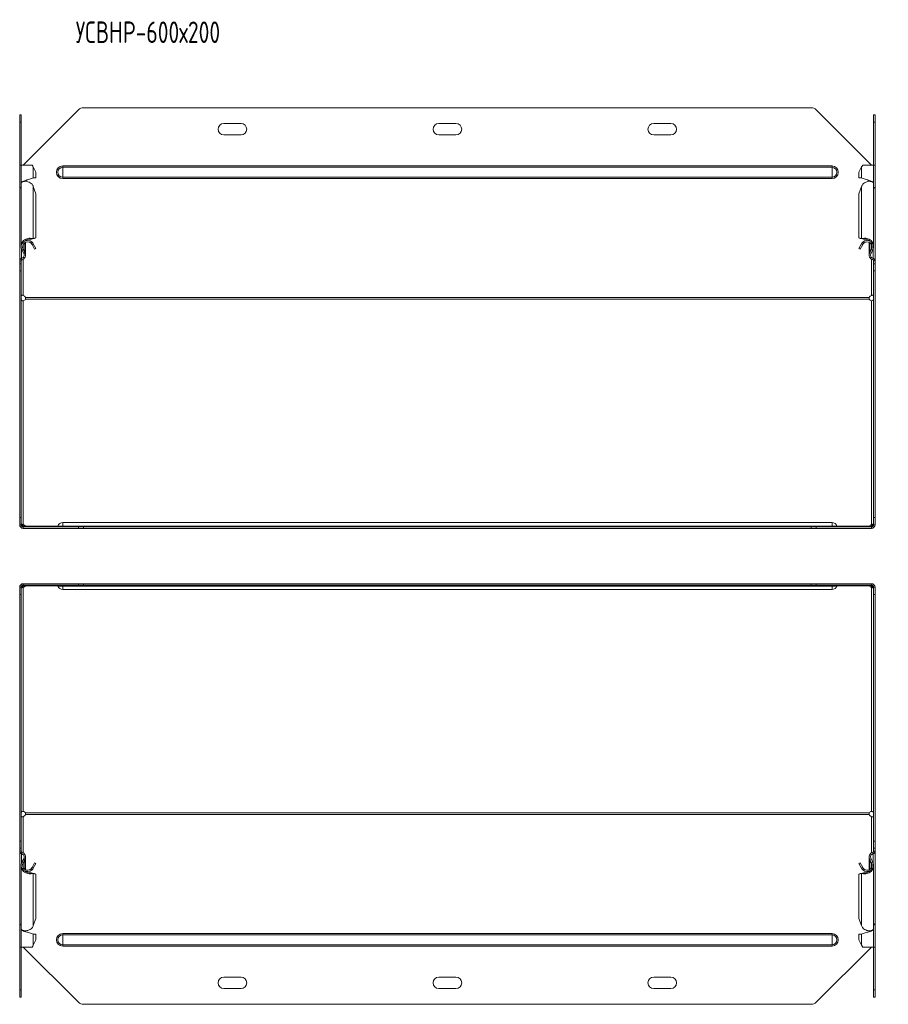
# Model space of a CAD drawing. Header units: millimetres. Extents: x -146 to 780, y -4293 to 292.
# Tile 1 of 11: x -146 to 461, y -4293 to -3605. Entities that reach past the tile are written whole.
import ezdxf

# ---------------------------------------------------------------- set-up
doc = ezdxf.new("R2010")
doc.units = ezdxf.units.MM
doc.styles.add('SLDTEXTSTYLE0', font='TXT', dxfattribs={"width": 0.7, "bigfont": 'bigfont'})

msp = doc.modelspace()

# ---------------------------------------------------------------- linework, layer by layer
at = {"color": 7, "linetype": 'Continuous', "lineweight": 15}
for p, q in [((-104.52, -3668.23), (-143.06, -3706.77)), ((406.87, -3666.77), (-100.99, -3666.77)), ((448.94, -3706.77), (410.41, -3668.23)), ((-145.56, -3671.77), (-144.56, -3671.77)), ((-145.56, -3676.77), (-145.56, -3671.77)), ((-145.56, -3706.77), (-145.56, -3676.77)), ((-144.56, -3671.77), (-144.56, -3676.77)), ((-144.56, -3706.77), (-144.56, -3676.77)), ((450.44, -3671.77), (451.44, -3671.77)), ((450.44, -3676.77), (450.44, -3671.77)), ((450.44, -3706.77), (450.44, -3676.77)), ((451.44, -3671.77), (451.44, -3676.77)), ((451.44, -3706.77), (451.44, -3676.77)), ((8.94, -3677.77), (-3.06, -3677.77)), ((158.94, -3677.77), (146.94, -3677.77)), ((308.94, -3677.77), (296.94, -3677.77)), ((-3.06, -3685.77), (8.94, -3685.77)), ((146.94, -3685.77), (158.94, -3685.77)), ((296.94, -3685.77), (308.94, -3685.77)), ((-145.56, -3722.73), (-145.56, -3706.77)), ((-144.56, -3706.77), (-145.56, -3706.77)), ((-144.56, -3706.77), (-144.56, -3719.04)), ((-136.95, -3706.77), (-144.56, -3706.77)), ((-134.31, -3711.77), (-136.07, -3708.07)), ((441.95, -3708.07), (440.2, -3711.77)), ((450.44, -3706.77), (442.84, -3706.77)), ((450.44, -3719.04), (450.44, -3706.77)), ((451.44, -3706.77), (450.44, -3706.77)), ((451.44, -3722.73), (451.44, -3706.77)), ((-141.45, -3718.12), (-141.45, -3717.58)), ((-139.98, -3717.03), (-139.96, -3717.03)), ((-136.07, -3715.69), (-134.31, -3715.69)), ((-134.31, -3711.77), (-134.31, -3715.69)), ((440.2, -3711.77), (440.2, -3715.69)), ((441.95, -3715.69), (440.2, -3715.69)), ((445.92, -3717.05), (445.92, -3717.05)), ((447.33, -3717.58), (447.33, -3718.12)), ((-145.26, -3722.73), (-145.56, -3722.73)), ((-145.56, -3722.73), (-145.56, -3723.19)), ((-145.56, -3773.52), (-145.56, -3723.19)), ((-144.56, -3719.67), (-144.56, -3763.14)), ((-134.31, -3726.74), (-136.07, -3721.82)), ((441.95, -3721.82), (440.2, -3726.74)), ((450.44, -3763.14), (450.44, -3719.67)), ((451.15, -3722.73), (451.44, -3722.73)), ((451.44, -3722.73), (451.44, -3723.19)), ((451.44, -3773.52), (451.44, -3723.19)), ((-134.31, -3757.66), (-134.31, -3726.74)), ((440.2, -3757.66), (440.2, -3726.74)), ((-137.64, -3758.59), (-136.95, -3758.08)), ((-137.64, -3758.59), (-137.06, -3758.36)), ((-137.1, -3758.37), (-136.72, -3758.22)), ((-136.95, -3758.31), (-136.07, -3757.97)), ((-136.95, -3758.31), (-135.2, -3758)), ((-136.07, -3757.97), (-134.31, -3757.66)), ((-134.31, -3757.66), (-135.2, -3758)), ((440.2, -3757.66), (441.95, -3757.97)), ((441.08, -3758), (440.2, -3757.66)), ((441.08, -3758), (442.83, -3758.31)), ((442.83, -3758.31), (441.95, -3757.97)), ((442.6, -3758.22), (442.99, -3758.37)), ((443.52, -3758.59), (442.84, -3758.08)), ((442.95, -3758.36), (443.52, -3758.59)), ((-142.74, -3768.39), (-144.02, -3766.02)), ((-141.86, -3767.37), (-143.14, -3764.89)), ((-141.86, -3767.92), (-143.14, -3765.54)), ((-141.45, -3759.59), (-141.45, -3759.54)), ((-141.45, -3768.97), (-141.45, -3760.66)), ((-137.64, -3761.32), (-136.95, -3760.59)), ((-136.95, -3762.22), (-136.07, -3761.74)), ((-136.95, -3762.22), (-135.2, -3765.48)), ((-136.07, -3761.74), (-134.31, -3765)), ((-134.31, -3765), (-135.2, -3765.48)), ((440.2, -3765), (441.95, -3761.74)), ((441.08, -3765.48), (440.2, -3765)), ((441.08, -3765.48), (442.83, -3762.22)), ((442.83, -3762.22), (441.95, -3761.74)), ((443.52, -3761.32), (442.84, -3760.59)), ((447.33, -3759.54), (447.33, -3759.59)), ((447.33, -3760.66), (447.33, -3768.97)), ((447.75, -3767.37), (449.02, -3764.89)), ((447.75, -3767.92), (449.02, -3765.54)), ((448.63, -3768.39), (449.9, -3766.02)), ((-142.11, -3767.46), (-141.86, -3767.37)), ((447.75, -3767.37), (447.99, -3767.46)), ((450.07, -3771.98), (450.14, -3771.8)), ((-145.56, -3773.52), (-145.56, -3773.71)), ((-145.56, -3775.71), (-145.56, -3773.71)), ((-145.56, -3775.71), (-144.56, -3775.71)), ((-145.56, -3780.71), (-145.56, -3775.71)), ((-144.56, -3775.71), (-144.56, -3773.71)), ((-144.56, -3775.71), (-144.56, -3780.71)), ((450.44, -3775.71), (450.44, -3773.71)), ((450.44, -3775.71), (451.44, -3775.71)), ((450.44, -3780.71), (450.44, -3775.71)), ((451.44, -3773.52), (451.44, -3773.71)), ((451.44, -3775.71), (451.44, -3773.71)), ((451.44, -3775.71), (451.44, -3780.71)), ((-145.56, -3952.86), (-145.56, -3780.71)), ((-144.56, -3952.86), (-144.56, -3780.71)), ((450.44, -3952.86), (450.44, -3780.71)), ((451.44, -3952.86), (451.44, -3780.71)), ((-145.56, -3957.86), (-145.56, -3952.86)), ((-144.56, -3957.86), (-145.56, -3957.86)), ((-144.56, -3952.86), (-144.56, -3957.86)), ((-143.06, -3957.82), (-143.06, -3958.53)), ((421.44, -3956.36), (-115.56, -3956.36)), ((448.94, -3957.82), (448.94, -3958.53)), ((450.44, -3957.86), (450.44, -3952.86)), ((451.44, -3957.86), (450.44, -3957.86)), ((451.44, -3952.86), (451.44, -3957.86)), ((-143.06, -3960.36), (-143.06, -3959.36)), ((-143.06, -3959.36), (-104.52, -3959.36)), ((-143.06, -3960.36), (-104.52, -3960.36)), ((-141.56, -3958.92), (-141.56, -3959.36)), ((-104.52, -3959.36), (-100.99, -3959.36)), ((-100.99, -3960.36), (-104.52, -3960.36)), ((-100.99, -3959.36), (406.87, -3959.36)), ((-100.99, -3960.36), (406.87, -3960.36)), ((406.87, -3959.36), (410.41, -3959.36)), ((410.41, -3960.36), (406.87, -3960.36)), ((410.41, -3959.36), (448.94, -3959.36)), ((410.41, -3960.36), (448.94, -3960.36)), ((447.44, -3958.92), (447.44, -3959.36)), ((448.94, -3960.36), (448.94, -3959.36)), ((-143.06, -3998.98), (-143.06, -3999.98)), ((-104.52, -3998.98), (-143.06, -3998.98)), ((-104.52, -3998.98), (-100.99, -3998.98)), ((406.87, -3998.98), (-100.99, -3998.98)), ((406.87, -3998.98), (410.41, -3998.98)), ((448.94, -3998.98), (410.41, -3998.98)), ((448.94, -3998.98), (448.94, -3999.98)), ((-145.56, -4006.48), (-145.56, -4001.48)), ((-145.56, -4001.48), (-144.56, -4001.48)), ((-145.56, -4178.63), (-145.56, -4006.48)), ((-144.56, -4001.48), (-144.56, -4006.48)), ((-144.56, -4178.63), (-144.56, -4006.48)), ((-104.52, -3999.98), (-143.06, -3999.98)), ((-143.06, -4001.52), (-143.06, -4000.81)), ((-141.56, -4000.42), (-141.56, -3999.98)), ((-115.56, -4002.98), (421.44, -4002.98)), ((-100.99, -3999.98), (-104.52, -3999.98)), ((406.87, -3999.98), (-100.99, -3999.98)), ((410.41, -3999.98), (406.87, -3999.98)), ((448.94, -3999.98), (410.41, -3999.98)), ((447.44, -4000.42), (447.44, -3999.98)), ((448.94, -4001.52), (448.94, -4000.81)), ((450.44, -4001.48), (451.44, -4001.48)), ((450.44, -4006.48), (450.44, -4001.48)), ((450.44, -4178.63), (450.44, -4006.48)), ((451.44, -4001.48), (451.44, -4006.48)), ((451.44, -4178.63), (451.44, -4006.48)), ((-145.56, -4183.63), (-145.56, -4178.63)), ((-144.56, -4183.63), (-145.56, -4183.63)), ((-145.56, -4185.63), (-145.56, -4183.63)), ((-144.56, -4178.63), (-144.56, -4183.63)), ((-144.56, -4185.63), (-144.56, -4183.63)), ((450.44, -4183.63), (450.44, -4178.63)), ((451.44, -4183.63), (450.44, -4183.63)), ((450.44, -4185.63), (450.44, -4183.63)), ((451.44, -4178.63), (451.44, -4183.63)), ((451.44, -4185.63), (451.44, -4183.63)), ((-145.56, -4185.63), (-145.56, -4185.82)), ((-145.56, -4236.14), (-145.56, -4185.82)), ((-144.26, -4187.53), (-144.18, -4187.36)), ((-142.74, -4190.94), (-144.02, -4193.32)), ((-141.86, -4191.42), (-143.14, -4193.8)), ((-143.14, -4194.44), (-141.86, -4191.97)), ((-142.11, -4191.88), (-141.86, -4191.97)), ((-141.45, -4198.68), (-141.45, -4190.37)), ((447.33, -4190.37), (447.33, -4198.68)), ((447.75, -4191.42), (449.02, -4193.8)), ((447.75, -4191.97), (447.99, -4191.88)), ((449.02, -4194.44), (447.75, -4191.97)), ((448.63, -4190.94), (449.9, -4193.32)), ((451.44, -4185.63), (451.44, -4185.82)), ((451.44, -4236.14), (451.44, -4185.82)), ((-144.56, -4196.2), (-144.56, -4239.66)), ((-137.64, -4198.02), (-136.95, -4198.75)), ((-135.2, -4193.86), (-136.95, -4197.12)), ((-136.95, -4197.12), (-136.07, -4197.59)), ((-134.31, -4194.34), (-136.07, -4197.59)), ((-135.2, -4193.86), (-134.31, -4194.34)), ((440.2, -4194.34), (441.08, -4193.86)), ((441.95, -4197.59), (440.2, -4194.34)), ((442.83, -4197.12), (441.08, -4193.86)), ((442.83, -4197.12), (441.95, -4197.59)), ((443.52, -4198.02), (442.84, -4198.75)), ((450.44, -4239.66), (450.44, -4196.2)), ((-141.45, -4199.8), (-141.45, -4199.75)), ((-137.64, -4200.75), (-136.95, -4201.26)), ((-137.06, -4200.98), (-137.64, -4200.75)), ((-136.72, -4201.12), (-137.1, -4200.97)), ((-136.95, -4201.03), (-136.07, -4201.36)), ((-135.2, -4201.34), (-136.95, -4201.03)), ((-134.31, -4201.68), (-136.07, -4201.36)), ((-135.2, -4201.34), (-134.31, -4201.68)), ((-134.31, -4232.6), (-134.31, -4201.68)), ((440.2, -4201.68), (441.08, -4201.34)), ((441.95, -4201.36), (440.2, -4201.68)), ((440.2, -4232.6), (440.2, -4201.68)), ((442.83, -4201.03), (441.08, -4201.34)), ((442.83, -4201.03), (441.95, -4201.36)), ((442.99, -4200.97), (442.6, -4201.12)), ((443.52, -4200.75), (442.84, -4201.26)), ((443.52, -4200.75), (442.95, -4200.98)), ((447.33, -4199.75), (447.33, -4199.8)), ((-136.07, -4237.52), (-134.31, -4232.6)), ((440.2, -4232.6), (441.95, -4237.52)), ((-145.56, -4236.14), (-145.56, -4236.6)), ((-145.56, -4252.57), (-145.56, -4236.6)), ((-145.56, -4236.6), (-145.26, -4236.6)), ((-144.56, -4240.3), (-144.56, -4252.57)), ((450.44, -4252.57), (450.44, -4240.3)), ((451.15, -4236.6), (451.44, -4236.6)), ((451.44, -4236.14), (451.44, -4236.6)), ((451.44, -4252.57), (451.44, -4236.6)), ((-141.45, -4241.76), (-141.45, -4241.22)), ((-140.03, -4242.29), (-140.04, -4242.29)), ((-134.31, -4243.65), (-136.07, -4243.65)), ((-134.31, -4247.57), (-134.31, -4243.65)), ((440.2, -4243.65), (441.95, -4243.65)), ((440.2, -4247.57), (440.2, -4243.65)), ((445.92, -4242.29), (445.92, -4242.29)), ((447.33, -4241.22), (447.33, -4241.76)), ((-145.56, -4252.57), (-144.56, -4252.57)), ((-145.56, -4282.57), (-145.56, -4252.57)), ((-144.56, -4252.57), (-136.95, -4252.57)), ((-144.56, -4282.57), (-144.56, -4252.57)), ((-143.06, -4252.57), (-104.52, -4291.1)), ((-136.07, -4251.27), (-134.31, -4247.57)), ((410.41, -4291.1), (448.94, -4252.57)), ((440.2, -4247.57), (441.95, -4251.27)), ((442.84, -4252.57), (450.44, -4252.57)), ((450.44, -4252.57), (451.44, -4252.57)), ((450.44, -4282.57), (450.44, -4252.57)), ((451.44, -4282.57), (451.44, -4252.57)), ((-3.06, -4273.57), (8.94, -4273.57)), ((146.94, -4273.57), (158.94, -4273.57)), ((296.94, -4273.57), (308.94, -4273.57)), ((8.94, -4281.57), (-3.06, -4281.57)), ((158.94, -4281.57), (146.94, -4281.57)), ((308.94, -4281.57), (296.94, -4281.57)), ((-145.56, -4287.57), (-145.56, -4282.57)), ((-144.56, -4287.57), (-145.56, -4287.57)), ((-144.56, -4282.57), (-144.56, -4287.57)), ((450.44, -4287.57), (450.44, -4282.57)), ((451.44, -4287.57), (450.44, -4287.57)), ((451.44, -4282.57), (451.44, -4287.57)), ((-100.99, -4292.57), (406.87, -4292.57))]:
    msp.add_line(p, q, dxfattribs=at)
at = {"color": 7, "linetype": 'Continuous', "lineweight": 0}
for p, q in [((-144.56, -3676.77), (-145.56, -3676.77)), ((451.44, -3676.77), (450.44, -3676.77)), ((-136.07, -3708.07), (-136.07, -3715.69)), ((-115.56, -3708.34), (-115.56, -3707.4)), ((-115.56, -3707.4), (421.44, -3707.4)), ((-115.56, -3715.2), (-115.56, -3708.34)), ((-115.56, -3708.34), (421.44, -3708.34)), ((421.44, -3708.34), (421.44, -3707.4)), ((421.44, -3715.2), (421.44, -3708.34)), ((441.95, -3708.07), (441.95, -3715.69)), ((-141.86, -3717.75), (-141.86, -3718.15)), ((-115.56, -3715.2), (421.44, -3715.2)), ((-115.56, -3716.14), (-115.56, -3715.2)), ((-115.56, -3716.14), (421.44, -3716.14)), ((421.44, -3716.14), (421.44, -3715.2)), ((447.75, -3717.75), (447.75, -3718.15)), ((-136.07, -3757.97), (-136.07, -3721.82)), ((441.95, -3757.97), (441.95, -3721.82)), ((-144.26, -3771.8), (-144.26, -3765.5)), ((-144.02, -3766.02), (-143.14, -3765.54)), ((-143.14, -3764.89), (-143.14, -3762.22)), ((-141.86, -3767.37), (-141.86, -3760.87)), ((447.75, -3767.37), (447.75, -3760.87)), ((449.02, -3764.89), (449.02, -3762.22)), ((449.9, -3766.02), (449.02, -3765.54)), ((450.14, -3771.8), (450.14, -3765.5)), ((-144.26, -3771.98), (-143.98, -3772.94)), ((-143.06, -3797.72), (-143.06, -3772.52)), ((-142.74, -3768.39), (-141.86, -3767.92)), ((448.63, -3768.39), (447.75, -3767.92)), ((448.94, -3797.72), (448.94, -3772.52)), ((450.14, -3771.98), (449.86, -3772.94)), ((-145.56, -3773.71), (-144.56, -3773.71)), ((451.44, -3773.71), (450.44, -3773.71)), ((-144.56, -3780.71), (-145.56, -3780.71)), ((451.44, -3780.71), (450.44, -3780.71)), ((447.44, -3799.28), (-141.56, -3799.28)), ((447.44, -3800.34), (-141.56, -3800.34)), ((-143.06, -3801.44), (-143.06, -3957.82)), ((448.94, -3801.44), (448.94, -3957.82)), ((-145.56, -3952.86), (-144.56, -3952.86)), ((-115.56, -3956.36), (-115.56, -3958.72)), ((421.44, -3956.36), (421.44, -3958.72)), ((450.44, -3952.86), (451.44, -3952.86)), ((-141.56, -3958.92), (-119.1, -3958.92)), ((-118.99, -3958.72), (-115.56, -3958.72)), ((-115.56, -3958.72), (-115.56, -3959.36)), ((-115.56, -3958.72), (421.44, -3958.72)), ((-104.52, -3960.36), (-104.52, -3959.36)), ((-100.99, -3959.36), (-100.99, -3960.36)), ((406.87, -3960.36), (406.87, -3959.36)), ((410.41, -3959.36), (410.41, -3960.36)), ((421.44, -3958.72), (421.44, -3959.36)), ((424.88, -3958.72), (421.44, -3958.72)), ((424.98, -3958.92), (447.44, -3958.92)), ((-104.52, -3999.98), (-104.52, -3998.98)), ((-100.99, -3998.98), (-100.99, -3999.98)), ((406.87, -3999.98), (406.87, -3998.98)), ((410.41, -3998.98), (410.41, -3999.98)), ((-144.56, -4006.48), (-145.56, -4006.48)), ((-143.06, -4001.52), (-143.06, -4157.9)), ((-119.1, -4000.42), (-141.56, -4000.42)), ((-118.99, -4000.62), (-115.56, -4000.62)), ((-115.56, -4000.62), (-115.56, -3999.98)), ((-115.56, -4000.62), (421.44, -4000.62)), ((-115.56, -4002.98), (-115.56, -4000.62)), ((421.44, -4000.62), (421.44, -3999.98)), ((424.88, -4000.62), (421.44, -4000.62)), ((421.44, -4002.98), (421.44, -4000.62)), ((447.44, -4000.42), (424.98, -4000.42)), ((448.94, -4001.52), (448.94, -4157.9)), ((451.44, -4006.48), (450.44, -4006.48)), ((-143.06, -4186.81), (-143.06, -4161.61)), ((-141.56, -4159), (447.44, -4159)), ((-141.56, -4160.06), (447.44, -4160.06)), ((448.94, -4186.81), (448.94, -4161.61)), ((-145.56, -4178.63), (-144.56, -4178.63)), ((450.44, -4178.63), (451.44, -4178.63)), ((-145.56, -4185.63), (-144.56, -4185.63)), ((-144.26, -4187.36), (-143.98, -4186.4)), ((-144.26, -4193.83), (-144.26, -4187.53)), ((-142.74, -4190.94), (-141.86, -4191.42)), ((-141.86, -4198.47), (-141.86, -4191.97)), ((448.63, -4190.94), (447.75, -4191.42)), ((447.75, -4198.47), (447.75, -4191.97)), ((450.14, -4187.36), (449.86, -4186.4)), ((450.14, -4193.83), (450.14, -4187.53)), ((451.44, -4185.63), (450.44, -4185.63)), ((-144.02, -4193.32), (-143.14, -4193.8)), ((-143.14, -4197.12), (-143.14, -4194.44)), ((449.9, -4193.32), (449.02, -4193.8)), ((449.02, -4197.12), (449.02, -4194.44)), ((-136.07, -4237.52), (-136.07, -4201.36)), ((441.95, -4237.52), (441.95, -4201.36)), ((-141.86, -4241.59), (-141.86, -4241.19)), ((-136.07, -4251.27), (-136.07, -4243.65)), ((-115.56, -4243.2), (-115.56, -4244.13)), ((-115.56, -4243.2), (421.44, -4243.2)), ((-115.56, -4244.13), (-115.56, -4251)), ((-115.56, -4244.13), (421.44, -4244.13)), ((421.44, -4243.2), (421.44, -4244.13)), ((421.44, -4244.13), (421.44, -4251)), ((441.95, -4251.27), (441.95, -4243.65)), ((447.75, -4241.59), (447.75, -4241.19)), ((-115.56, -4251), (421.44, -4251)), ((-115.56, -4251), (-115.56, -4251.93)), ((-115.56, -4251.93), (421.44, -4251.93)), ((421.44, -4251), (421.44, -4251.93)), ((-145.56, -4282.57), (-144.56, -4282.57)), ((450.44, -4282.57), (451.44, -4282.57))]:
    msp.add_line(p, q, dxfattribs=at)
at = {"color": 7, "linetype": 'Continuous', "lineweight": 15}
for centre, radius, start, end in [((-100.99, -3671.77), 5, 90, 135), ((406.87, -3671.77), 5, 45, 90), ((-3.06, -3681.77), 4, 90, 270), ((8.94, -3681.77), 4, 270, 90), ((146.94, -3681.77), 4, 90, 270), ((158.94, -3681.77), 4, 270, 90), ((296.94, -3681.77), 4, 90, 270), ((308.94, -3681.77), 4, 270, 90), ((-140.04, -3763.88), 4.52, 46.79215, 208.24059), ((445.93, -3763.88), 4.52, 331.75941, 133.20785), ((-140.04, -3763.88), 3.51, 46.79215, 208.24059), ((445.93, -3763.88), 3.52, 331.75941, 133.20785), ((-143.76, -3773.71), 1.8, 106.03023, 180), ((-143.76, -3773.71), 0.8, 106.03023, 180), ((-144.95, -3769.58), 2.5, 286.03023, 28.24059), ((-144.95, -3769.58), 3.5, 286.03023, 28.24059), ((450.83, -3769.58), 3.5, 151.75941, 253.96977), ((450.83, -3769.58), 2.5, 151.75941, 253.96977), ((449.64, -3773.71), 0.8, 0, 73.96977), ((449.64, -3773.71), 1.8, 0, 73.96977), ((-143.93, -3800.07), 2.5, 18.31007, 69.49881), ((-143.51, -3799.26), 2.23, 281.69763, 330.91024), ((449.82, -3800.07), 2.5, 110.50119, 161.68993), ((449.39, -3799.26), 2.23, 209.08976, 258.30237), ((-143.06, -3957.86), 2.5, 180, 270), ((-143.06, -3957.86), 1.5, 180, 270), ((-143.51, -3960.01), 2.23, 29.08976, 78.30237), ((-143.61, -3960.9), 2.44, 39.25557, 76.91086), ((-115.56, -3960.04), 3.68, 90, 158.97733), ((421.44, -3960.04), 3.68, 21.02267, 90), ((449.39, -3960.01), 2.23, 101.69763, 150.91024), ((449.45, -3960.83), 2.36, 102.42031, 141.41326), ((448.94, -3957.86), 1.5, 270, 360), ((448.94, -3957.86), 2.5, 270, 0), ((-119.92, -3958.36), 1, 270, 338.97733), ((425.81, -3958.36), 1, 201.02267, 270), ((-143.06, -4001.48), 2.5, 90, 180), ((448.94, -4001.48), 2.5, 0, 90), ((-143.06, -4001.48), 1.5, 90, 180), ((-143.57, -3998.51), 2.36, 282.42031, 321.41326), ((-143.51, -3999.33), 2.23, 281.69763, 330.91024), ((-119.92, -4000.98), 1, 21.02267, 90), ((-115.56, -3999.3), 3.68, 201.02267, 270), ((421.44, -3999.3), 3.68, 270, 338.97733), ((425.81, -4000.98), 1, 90, 158.97733), ((449.39, -3999.33), 2.23, 209.08976, 258.30237), ((449.49, -3998.43), 2.44, 219.25557, 256.91086), ((448.94, -4001.48), 1.5, 360, 90), ((-143.51, -4160.08), 2.23, 29.08976, 78.30237), ((449.39, -4160.08), 2.23, 101.69763, 150.91024), ((-143.93, -4159.27), 2.5, 290.50119, 341.68993), ((449.82, -4159.27), 2.5, 198.31007, 249.49881), ((-143.76, -4185.63), 1.8, 180, 253.96977), ((-143.76, -4185.63), 0.8, 180, 253.96977), ((-144.95, -4189.76), 2.5, 331.75941, 73.96977), ((-144.95, -4189.76), 3.5, 331.75941, 73.96977), ((450.83, -4189.76), 3.5, 106.03023, 208.24059), ((450.83, -4189.76), 2.5, 106.03023, 208.24059), ((449.64, -4185.63), 0.8, 286.03023, 0), ((449.64, -4185.63), 1.8, 286.03023, 0), ((-140.04, -4195.46), 4.52, 151.75941, 313.20785), ((-140.04, -4195.46), 3.52, 151.75941, 313.20785), ((445.93, -4195.46), 4.52, 226.79215, 28.24059), ((445.93, -4195.46), 3.52, 226.79215, 28.24059), ((-3.06, -4277.57), 4, 90, 270), ((8.94, -4277.57), 4, 270, 90), ((146.94, -4277.57), 4, 90, 270), ((158.94, -4277.57), 4, 270, 90), ((296.94, -4277.57), 4, 90, 270), ((308.94, -4277.57), 4, 270, 90), ((-100.99, -4287.57), 5, 225, 270), ((406.87, -4287.57), 5, 270, 315)]:
    msp.add_arc(centre, radius, start, end, dxfattribs=at)
at = {"color": 7, "linetype": 'Continuous', "lineweight": 0}
for centre, radius, start, end in [((-115.56, -3711.77), 4.37, 90, 270), ((-115.56, -3711.77), 3.43, 90, 270), ((421.44, -3711.77), 4.37, 270, 90), ((421.44, -3711.77), 3.43, 270, 90), ((-115.56, -4247.57), 4.37, 90, 270), ((-115.56, -4247.57), 3.43, 90, 270), ((421.44, -4247.57), 4.37, 270, 90), ((421.44, -4247.57), 3.43, 270, 90)]:
    msp.add_arc(centre, radius, start, end, dxfattribs=at)
at = {"color": 7, "linetype": 'Continuous', "lineweight": 15}
for points in [[(-136.07, -3708.07), (-136.3, -3707.64), (-136.6, -3707.2), (-136.95, -3706.77)], [(442.84, -3706.77), (442.48, -3707.2), (442.18, -3707.64), (441.95, -3708.07)], [(-136.07, -3721.82), (-136.3, -3721.21), (-136.6, -3720.62), (-136.95, -3720.08)], [(442.84, -3720.08), (442.48, -3720.62), (442.18, -3721.21), (441.95, -3721.82)], [(-136.95, -3758.08), (-136.6, -3758.01), (-136.3, -3757.98), (-136.07, -3757.97)], [(441.95, -3757.97), (442.18, -3757.98), (442.48, -3758.01), (442.84, -3758.08)], [(-137.64, -3761.32), (-137.36, -3761.58), (-137.13, -3761.88), (-136.95, -3762.22)], [(-136.95, -3760.59), (-136.6, -3760.92), (-136.3, -3761.31), (-136.07, -3761.74)], [(441.95, -3761.74), (442.18, -3761.31), (442.48, -3760.92), (442.84, -3760.59)], [(442.83, -3762.22), (443.01, -3761.88), (443.24, -3761.58), (443.52, -3761.32)], [(447.44, -3958.92), (447.38, -3959.07), (447.35, -3959.18), (447.35, -3959.26)], [(-141.56, -4000.42), (-141.5, -4000.27), (-141.47, -4000.15), (-141.47, -4000.08)], [(-136.95, -4197.12), (-137.13, -4197.46), (-137.36, -4197.76), (-137.64, -4198.02)], [(-136.07, -4197.59), (-136.3, -4198.02), (-136.6, -4198.42), (-136.95, -4198.75)], [(442.84, -4198.75), (442.48, -4198.42), (442.18, -4198.02), (441.95, -4197.59)], [(443.52, -4198.02), (443.24, -4197.76), (443.01, -4197.46), (442.83, -4197.12)], [(-136.07, -4201.36), (-136.3, -4201.36), (-136.6, -4201.33), (-136.95, -4201.26)], [(442.84, -4201.26), (442.48, -4201.33), (442.18, -4201.36), (441.95, -4201.36)], [(-136.95, -4239.26), (-136.6, -4238.71), (-136.3, -4238.13), (-136.07, -4237.52)], [(441.95, -4237.52), (442.18, -4238.13), (442.48, -4238.71), (442.84, -4239.26)], [(-136.95, -4252.57), (-136.6, -4252.13), (-136.3, -4251.7), (-136.07, -4251.27)], [(441.95, -4251.27), (442.18, -4251.7), (442.48, -4252.13), (442.84, -4252.57)]]:
    msp.add_open_spline(points, degree=3, dxfattribs=at)
for points, knots in [([(-136.95, -3720.08), (-137.38, -3719.71), (-138.22, -3718.98), (-139.82, -3718.33), (-141.41, -3718.05), (-142.85, -3718.17), (-143.92, -3718.59), (-144.52, -3719.15), (-144.5, -3719.53), (-144.49, -3719.67)], [0, 0, 0, 0, 0.151489, 0.302978, 0.454467, 0.605956, 0.757445, 0.908934, 1, 1, 1, 1]), ([(-144.49, -3719.04), (-144.48, -3718.92), (-144.46, -3718.63), (-143.62, -3718.17), (-142.24, -3717.68), (-140.5, -3717.18), (-138.71, -3716.68), (-137.08, -3716.19), (-136.4, -3715.85), (-136.07, -3715.69)], [0, 0, 0, 0, 0.110592, 0.258827, 0.407062, 0.555296, 0.703531, 0.851765, 1, 1, 1, 1]), ([(-142.85, -3718.24), (-142.82, -3718.22), (-142.59, -3718.03), (-141.72, -3717.68), (-140.72, -3717.3), (-140.12, -3717.08), (-139.99, -3717.03)], [0, 0, 0, 0, 0.055281, 0.466263, 0.877245, 1, 1, 1, 1]), ([(441.95, -3715.69), (442.29, -3715.85), (442.97, -3716.19), (444.6, -3716.68), (446.39, -3717.18), (448.12, -3717.68), (449.5, -3718.17), (450.34, -3718.63), (450.37, -3718.92), (450.38, -3719.04)], [0, 0, 0, 0, 0.148235, 0.296469, 0.444704, 0.592938, 0.741173, 0.889408, 1, 1, 1, 1]), ([(450.37, -3719.67), (450.38, -3719.53), (450.4, -3719.15), (449.81, -3718.59), (448.74, -3718.17), (447.3, -3718.05), (445.7, -3718.33), (444.11, -3718.98), (443.26, -3719.71), (442.84, -3720.08)], [0, 0, 0, 0, 0.091066, 0.242555, 0.394044, 0.545533, 0.697022, 0.848511, 1, 1, 1, 1]), ([(445.93, -3717.05), (446.05, -3717.1), (446.62, -3717.3), (447.61, -3717.68), (448.47, -3718.03), (448.71, -3718.22), (448.74, -3718.24)], [0, 0, 0, 0, 0.106634, 0.525168, 0.943703, 1, 1, 1, 1]), ([(-145.56, -3722.73), (-145.54, -3722.69), (-145.5, -3722.6), (-145.22, -3722.47), (-144.89, -3722.36), (-144.63, -3722.3), (-144.56, -3722.28)], [0, 0, 0, 0, 0.292327, 0.584654, 0.87698, 1, 1, 1, 1]), ([(-144.56, -3722.49), (-144.63, -3722.5), (-144.89, -3722.52), (-145.22, -3722.67), (-145.5, -3722.91), (-145.54, -3723.1), (-145.56, -3723.19)], [0, 0, 0, 0, 0.12302, 0.415346, 0.707673, 1, 1, 1, 1]), ([(450.44, -3722.28), (450.52, -3722.3), (450.77, -3722.36), (451.1, -3722.47), (451.39, -3722.6), (451.42, -3722.69), (451.44, -3722.73)], [0, 0, 0, 0, 0.12302, 0.415346, 0.707673, 1, 1, 1, 1]), ([(451.44, -3723.19), (451.42, -3723.1), (451.39, -3722.91), (451.1, -3722.67), (450.77, -3722.52), (450.52, -3722.5), (450.44, -3722.49)], [0, 0, 0, 0, 0.2923268, 0.5846536, 0.8769804, 1, 1, 1, 1]), ([(-144.49, -3763.14), (-144.5, -3762.83), (-144.52, -3762.01), (-143.92, -3760.73), (-142.85, -3759.48), (-141.41, -3758.53), (-139.82, -3757.98), (-138.22, -3757.8), (-137.38, -3757.99), (-136.95, -3758.08)], [0, 0, 0, 0, 0.091066, 0.242555, 0.394044, 0.545533, 0.697022, 0.848511, 1, 1, 1, 1]), ([(-141.86, -3759.85), (-141.61, -3759.65), (-141.01, -3759.15), (-139.86, -3758.71), (-138.63, -3758.47), (-137.97, -3758.55), (-137.64, -3758.59)], [0, 0, 0, 0, 0.1904728, 0.4603152, 0.7301576, 1, 1, 1, 1]), ([(442.84, -3758.08), (443.26, -3757.99), (444.11, -3757.8), (445.7, -3757.98), (447.3, -3758.53), (448.74, -3759.48), (449.81, -3760.73), (450.4, -3762.01), (450.38, -3762.83), (450.37, -3763.14)], [0, 0, 0, 0, 0.151489, 0.302978, 0.454467, 0.605956, 0.757445, 0.908934, 1, 1, 1, 1]), ([(443.52, -3758.59), (443.85, -3758.55), (444.51, -3758.47), (445.75, -3758.71), (446.83, -3759.12), (447.39, -3759.57), (447.6, -3759.74)], [0, 0, 0, 0, 0.280247, 0.560493, 0.84074, 1, 1, 1, 1]), ([(-145.56, -3773.52), (-145.56, -3773.16), (-145.43, -3772.81), (-144.96, -3772.21), (-144.63, -3771.96), (-144.26, -3771.8)], [0, 0, 0, 0, 0.5, 0.5, 1, 1, 1, 1]), ([(-141.46, -3768.97), (-141.46, -3768.92), (-141.43, -3768.62), (-141.55, -3768.06), (-141.76, -3767.6), (-141.86, -3767.37)], [0, 0, 0, 0, 0.095019, 0.547509, 1, 1, 1, 1]), ([(447.75, -3767.37), (447.64, -3767.6), (447.43, -3768.06), (447.31, -3768.62), (447.34, -3768.92), (447.34, -3768.97)], [0, 0, 0, 0, 0.4524906, 0.9049813, 1, 1, 1, 1]), ([(450.14, -3771.8), (450.51, -3771.96), (450.85, -3772.21), (451.31, -3772.81), (451.44, -3773.16), (451.44, -3773.52)], [0, 0, 0, 0, 0.5, 0.5, 1, 1, 1, 1]), ([(-143.06, -3797.72), (-143.32, -3797.64), (-143.56, -3797.6), (-143.95, -3797.6), (-144.11, -3797.65), (-144.26, -3797.76), (-144.28, -3797.79), (-144.31, -3797.82), (-144.32, -3797.83), (-144.33, -3797.85), (-144.34, -3797.86), (-144.36, -3797.88), (-144.37, -3797.9), (-144.42, -3797.99), (-144.46, -3798.08), (-144.54, -3798.4), (-144.56, -3798.68), (-144.56, -3799.01)], [0, 0, 0, 0, 0.25, 0.25, 0.5, 0.5, 0.5625, 0.5625, 0.578125, 0.578125, 0.59375, 0.59375, 0.625, 0.625, 0.75, 0.75, 1, 1, 1, 1]), ([(-144.56, -3799.47), (-144.56, -3799.88), (-144.52, -3800.18), (-144.48, -3800.41), (-144.48, -3800.44), (-144.47, -3800.46), (-144.47, -3800.46), (-144.47, -3800.47), (-144.47, -3800.47), (-144.46, -3800.49), (-144.46, -3800.49), (-144.46, -3800.52), (-144.45, -3800.53), (-144.43, -3800.61), (-144.41, -3800.67), (-144.35, -3800.84), (-144.29, -3800.95), (-144.18, -3801.1), (-144.14, -3801.15), (-144.09, -3801.2), (-144.09, -3801.2), (-144.08, -3801.21), (-144.08, -3801.22), (-144.07, -3801.22), (-144.07, -3801.22), (-144.06, -3801.23), (-144.05, -3801.24), (-144.03, -3801.26), (-144.01, -3801.28), (-143.91, -3801.35), (-143.83, -3801.4), (-143.54, -3801.5), (-143.31, -3801.51), (-143.06, -3801.44)], [0, 0, 0, 0, 0.25, 0.25, 0.28125, 0.28125, 0.285156, 0.285156, 0.289062, 0.289062, 0.296875, 0.296875, 0.3125, 0.3125, 0.375, 0.375, 0.5, 0.5, 0.5625, 0.5625, 0.570312, 0.570312, 0.574219, 0.574219, 0.578125, 0.578125, 0.59375, 0.59375, 0.625, 0.625, 0.75, 0.75, 1, 1, 1, 1]), ([(-141.56, -3800.34), (-141.5, -3800.19), (-141.47, -3800.01), (-141.47, -3799.65), (-141.5, -3799.46), (-141.56, -3799.28)], [0, 0, 0, 0, 0.5, 0.5, 1, 1, 1, 1]), ([(447.44, -3799.28), (447.38, -3799.5), (447.35, -3799.7), (447.35, -3800.06), (447.38, -3800.22), (447.44, -3800.34)], [0, 0, 0, 0, 0.5, 0.5, 1, 1, 1, 1]), ([(450.44, -3799.01), (450.44, -3798.62), (450.41, -3798.35), (450.36, -3798.16), (450.36, -3798.14), (450.35, -3798.12), (450.35, -3798.12), (450.35, -3798.11), (450.35, -3798.11), (450.35, -3798.1), (450.35, -3798.09), (450.34, -3798.08), (450.34, -3798.07), (450.32, -3798.01), (450.3, -3797.97), (450.23, -3797.85), (450.17, -3797.79), (450.07, -3797.7), (450.03, -3797.68), (449.98, -3797.65), (449.97, -3797.65), (449.96, -3797.65), (449.96, -3797.64), (449.96, -3797.64), (449.96, -3797.64), (449.95, -3797.64), (449.94, -3797.63), (449.91, -3797.62), (449.89, -3797.62), (449.8, -3797.59), (449.71, -3797.58), (449.43, -3797.58), (449.2, -3797.63), (448.94, -3797.72)], [0, 0, 0, 0, 0.25, 0.25, 0.28125, 0.28125, 0.285156, 0.285156, 0.289062, 0.289062, 0.296875, 0.296875, 0.3125, 0.3125, 0.375, 0.375, 0.5, 0.5, 0.5625, 0.5625, 0.570312, 0.570312, 0.574219, 0.574219, 0.578125, 0.578125, 0.59375, 0.59375, 0.625, 0.625, 0.75, 0.75, 1, 1, 1, 1]), ([(448.94, -3801.44), (449.2, -3801.5), (449.44, -3801.48), (449.84, -3801.33), (449.99, -3801.2), (450.14, -3800.99), (450.17, -3800.95), (450.2, -3800.89), (450.2, -3800.88), (450.22, -3800.85), (450.22, -3800.84), (450.24, -3800.8), (450.25, -3800.78), (450.31, -3800.64), (450.34, -3800.52), (450.42, -3800.12), (450.44, -3799.81), (450.44, -3799.47)], [0, 0, 0, 0, 0.25, 0.25, 0.5, 0.5, 0.5625, 0.5625, 0.578125, 0.578125, 0.59375, 0.59375, 0.625, 0.625, 0.75, 0.75, 1, 1, 1, 1]), ([(-143.06, -3958.53), (-143.27, -3958.49), (-143.66, -3958.42), (-144.16, -3958.27), (-144.42, -3958.16), (-144.51, -3958.12)], [0, 0, 0, 0, 0.40468, 0.77608, 1, 1, 1, 1]), ([(-143.06, -3957.82), (-143.18, -3957.79), (-143.42, -3957.73), (-143.75, -3957.61), (-144.03, -3957.51), (-144.24, -3957.43), (-144.39, -3957.39), (-144.44, -3957.41), (-144.47, -3957.42)], [0, 0, 0, 0, 0.192187, 0.365544, 0.52577, 0.680025, 0.841945, 1, 1, 1, 1]), ([(450.34, -3957.4), (450.32, -3957.4), (450.27, -3957.38), (450.12, -3957.43), (449.89, -3957.5), (449.61, -3957.61), (449.29, -3957.72), (449.06, -3957.79), (448.94, -3957.82)], [0, 0, 0, 0, 0.129473, 0.315464, 0.487382, 0.640028, 0.808772, 1, 1, 1, 1]), ([(450.39, -3958.11), (450.29, -3958.15), (450.03, -3958.26), (449.53, -3958.42), (449.14, -3958.49), (448.94, -3958.53)], [0, 0, 0, 0, 0.245487, 0.603304, 1, 1, 1, 1]), ([(-141.56, -3959.36), (-141.5, -3959.36), (-141.47, -3959.31), (-141.47, -3959.16), (-141.5, -3959.05), (-141.56, -3958.92)], [0, 0, 0, 0, 0.5, 0.5, 1, 1, 1, 1]), ([(-144.51, -4001.23), (-144.4, -4001.19), (-144.14, -4001.08), (-143.65, -4000.92), (-143.26, -4000.85), (-143.06, -4000.81)], [0, 0, 0, 0, 0.24549, 0.603307, 1, 1, 1, 1]), ([(-144.46, -4001.93), (-144.44, -4001.94), (-144.39, -4001.96), (-144.24, -4001.91), (-144.01, -4001.84), (-143.73, -4001.73), (-143.41, -4001.62), (-143.18, -4001.55), (-143.06, -4001.52)], [0, 0, 0, 0, 0.129473, 0.315464, 0.487383, 0.64003, 0.808773, 1, 1, 1, 1]), ([(447.44, -3999.98), (447.38, -3999.98), (447.35, -4000.02), (447.35, -4000.18), (447.38, -4000.29), (447.44, -4000.42)], [0, 0, 0, 0, 0.5, 0.5, 1, 1, 1, 1]), ([(448.94, -4000.81), (449.15, -4000.85), (449.55, -4000.92), (450.05, -4001.07), (450.3, -4001.18), (450.39, -4001.22)], [0, 0, 0, 0, 0.404682, 0.776084, 1, 1, 1, 1]), ([(448.94, -4001.52), (449.2, -4001.58), (449.44, -4001.65), (449.84, -4001.8), (449.99, -4001.86), (450.14, -4001.91), (450.17, -4001.92), (450.2, -4001.93), (450.2, -4001.93), (450.22, -4001.93), (450.22, -4001.93), (450.24, -4001.94), (450.25, -4001.94), (450.26, -4001.94)], [0, 0, 0, 0, 0.25, 0.25, 0.5, 0.5, 0.5625, 0.5625, 0.578125, 0.578125, 0.59375, 0.59375, 0.625, 0.625, 0.625, 0.625]), ([(-143.06, -4157.9), (-143.32, -4157.83), (-143.56, -4157.85), (-143.95, -4158), (-144.11, -4158.14), (-144.26, -4158.34), (-144.28, -4158.39), (-144.31, -4158.45), (-144.32, -4158.46), (-144.33, -4158.48), (-144.34, -4158.5), (-144.36, -4158.53), (-144.37, -4158.56), (-144.42, -4158.7), (-144.46, -4158.82), (-144.54, -4159.22), (-144.56, -4159.52), (-144.56, -4159.86)], [0, 0, 0, 0, 0.25, 0.25, 0.5, 0.5, 0.5625, 0.5625, 0.578125, 0.578125, 0.59375, 0.59375, 0.625, 0.625, 0.75, 0.75, 1, 1, 1, 1]), ([(450.44, -4159.86), (450.44, -4159.46), (450.41, -4159.16), (450.36, -4158.92), (450.36, -4158.9), (450.35, -4158.88), (450.35, -4158.87), (450.35, -4158.87), (450.35, -4158.86), (450.35, -4158.85), (450.35, -4158.84), (450.34, -4158.82), (450.34, -4158.81), (450.32, -4158.73), (450.3, -4158.67), (450.23, -4158.5), (450.17, -4158.39), (450.07, -4158.24), (450.03, -4158.19), (449.98, -4158.14), (449.97, -4158.13), (449.96, -4158.12), (449.96, -4158.12), (449.96, -4158.12), (449.96, -4158.12), (449.95, -4158.11), (449.94, -4158.1), (449.91, -4158.07), (449.89, -4158.06), (449.8, -4157.99), (449.71, -4157.94), (449.43, -4157.84), (449.2, -4157.83), (448.94, -4157.9)], [0, 0, 0, 0, 0.25, 0.25, 0.28125, 0.28125, 0.285156, 0.285156, 0.289062, 0.289062, 0.296875, 0.296875, 0.3125, 0.3125, 0.375, 0.375, 0.5, 0.5, 0.5625, 0.5625, 0.570312, 0.570312, 0.574219, 0.574219, 0.578125, 0.578125, 0.59375, 0.59375, 0.625, 0.625, 0.75, 0.75, 1, 1, 1, 1]), ([(-144.56, -4160.33), (-144.56, -4160.71), (-144.52, -4160.99), (-144.48, -4161.18), (-144.48, -4161.2), (-144.47, -4161.22), (-144.47, -4161.22), (-144.47, -4161.22), (-144.47, -4161.23), (-144.46, -4161.24), (-144.46, -4161.24), (-144.46, -4161.26), (-144.45, -4161.27), (-144.43, -4161.33), (-144.41, -4161.37), (-144.35, -4161.48), (-144.29, -4161.55), (-144.18, -4161.63), (-144.14, -4161.66), (-144.09, -4161.68), (-144.09, -4161.69), (-144.08, -4161.69), (-144.08, -4161.69), (-144.07, -4161.69), (-144.07, -4161.7), (-144.06, -4161.7), (-144.05, -4161.7), (-144.03, -4161.71), (-144.01, -4161.72), (-143.91, -4161.75), (-143.83, -4161.76), (-143.54, -4161.76), (-143.31, -4161.71), (-143.06, -4161.61)], [0, 0, 0, 0, 0.25, 0.25, 0.28125, 0.28125, 0.285156, 0.285156, 0.289062, 0.289062, 0.296875, 0.296875, 0.3125, 0.3125, 0.375, 0.375, 0.5, 0.5, 0.5625, 0.5625, 0.570312, 0.570312, 0.574219, 0.574219, 0.578125, 0.578125, 0.59375, 0.59375, 0.625, 0.625, 0.75, 0.75, 1, 1, 1, 1]), ([(-141.56, -4160.06), (-141.5, -4159.84), (-141.47, -4159.64), (-141.47, -4159.28), (-141.5, -4159.12), (-141.56, -4159)], [0, 0, 0, 0, 0.5, 0.5, 1, 1, 1, 1]), ([(447.44, -4159), (447.38, -4159.15), (447.35, -4159.33), (447.35, -4159.69), (447.38, -4159.88), (447.44, -4160.06)], [0, 0, 0, 0, 0.5, 0.5, 1, 1, 1, 1]), ([(448.94, -4161.61), (449.2, -4161.7), (449.44, -4161.74), (449.84, -4161.73), (449.99, -4161.69), (450.14, -4161.57), (450.17, -4161.55), (450.2, -4161.51), (450.2, -4161.51), (450.22, -4161.49), (450.22, -4161.48), (450.24, -4161.46), (450.25, -4161.44), (450.31, -4161.34), (450.34, -4161.25), (450.42, -4160.94), (450.44, -4160.66), (450.44, -4160.33)], [0, 0, 0, 0, 0.25, 0.25, 0.5, 0.5, 0.5625, 0.5625, 0.578125, 0.578125, 0.59375, 0.59375, 0.625, 0.625, 0.75, 0.75, 1, 1, 1, 1]), ([(-144.26, -4187.53), (-144.63, -4187.38), (-144.96, -4187.13), (-145.43, -4186.53), (-145.56, -4186.17), (-145.56, -4185.82)], [0, 0, 0, 0, 0.5, 0.5, 1, 1, 1, 1]), ([(-141.86, -4191.97), (-141.76, -4191.74), (-141.55, -4191.27), (-141.43, -4190.72), (-141.46, -4190.42), (-141.46, -4190.37)], [0, 0, 0, 0, 0.452491, 0.904981, 1, 1, 1, 1]), ([(447.34, -4190.37), (447.34, -4190.42), (447.31, -4190.72), (447.43, -4191.27), (447.64, -4191.74), (447.75, -4191.97)], [0, 0, 0, 0, 0.095019, 0.547509, 1, 1, 1, 1]), ([(451.44, -4185.82), (451.44, -4186.17), (451.31, -4186.53), (450.85, -4187.13), (450.51, -4187.38), (450.14, -4187.53)], [0, 0, 0, 0, 0.5, 0.5, 1, 1, 1, 1]), ([(-136.95, -4201.26), (-137.38, -4201.35), (-138.22, -4201.53), (-139.82, -4201.36), (-141.41, -4200.8), (-142.85, -4199.86), (-143.92, -4198.6), (-144.52, -4197.33), (-144.5, -4196.51), (-144.49, -4196.2)], [0, 0, 0, 0, 0.151489, 0.302978, 0.454467, 0.605956, 0.757445, 0.908934, 1, 1, 1, 1]), ([(450.37, -4196.2), (450.38, -4196.51), (450.4, -4197.33), (449.81, -4198.6), (448.74, -4199.86), (447.3, -4200.8), (445.7, -4201.36), (444.11, -4201.53), (443.26, -4201.35), (442.84, -4201.26)], [0, 0, 0, 0, 0.091066, 0.242555, 0.394044, 0.545533, 0.697022, 0.848511, 1, 1, 1, 1]), ([(-137.64, -4200.75), (-137.97, -4200.79), (-138.63, -4200.87), (-139.86, -4200.63), (-140.95, -4200.21), (-141.51, -4199.76), (-141.71, -4199.6)], [0, 0, 0, 0, 0.280247, 0.560493, 0.84074, 1, 1, 1, 1]), ([(447.75, -4199.49), (447.5, -4199.69), (446.89, -4200.19), (445.75, -4200.63), (444.51, -4200.87), (443.85, -4200.79), (443.52, -4200.75)], [0, 0, 0, 0, 0.190473, 0.460315, 0.730158, 1, 1, 1, 1]), ([(-145.56, -4236.14), (-145.54, -4236.24), (-145.5, -4236.43), (-145.22, -4236.67), (-144.89, -4236.82), (-144.63, -4236.84), (-144.56, -4236.84)], [0, 0, 0, 0, 0.292327, 0.584654, 0.87698, 1, 1, 1, 1]), ([(-144.56, -4237.06), (-144.63, -4237.04), (-144.89, -4236.98), (-145.22, -4236.87), (-145.5, -4236.74), (-145.54, -4236.65), (-145.56, -4236.6)], [0, 0, 0, 0, 0.12302, 0.415346, 0.707673, 1, 1, 1, 1]), ([(-144.49, -4239.66), (-144.5, -4239.81), (-144.52, -4240.19), (-143.92, -4240.74), (-142.85, -4241.17), (-141.41, -4241.29), (-139.82, -4241.01), (-138.22, -4240.36), (-137.38, -4239.62), (-136.95, -4239.26)], [0, 0, 0, 0, 0.091066, 0.242555, 0.394044, 0.545533, 0.697022, 0.848511, 1, 1, 1, 1]), ([(-136.07, -4243.65), (-136.4, -4243.48), (-137.08, -4243.15), (-138.71, -4242.65), (-140.5, -4242.16), (-142.24, -4241.66), (-143.62, -4241.16), (-144.46, -4240.71), (-144.48, -4240.42), (-144.49, -4240.3)], [0, 0, 0, 0, 0.148235, 0.296469, 0.444704, 0.592938, 0.741173, 0.889408, 1, 1, 1, 1]), ([(450.38, -4240.3), (450.37, -4240.42), (450.34, -4240.71), (449.5, -4241.16), (448.12, -4241.66), (446.39, -4242.16), (444.6, -4242.65), (442.97, -4243.15), (442.29, -4243.48), (441.95, -4243.65)], [0, 0, 0, 0, 0.110592, 0.258827, 0.407062, 0.555296, 0.703531, 0.851765, 1, 1, 1, 1]), ([(442.84, -4239.26), (443.26, -4239.62), (444.11, -4240.36), (445.7, -4241.01), (447.3, -4241.29), (448.74, -4241.17), (449.81, -4240.74), (450.4, -4240.19), (450.38, -4239.81), (450.37, -4239.66)], [0, 0, 0, 0, 0.151489, 0.302978, 0.454467, 0.605956, 0.757445, 0.908934, 1, 1, 1, 1]), ([(450.44, -4236.84), (450.52, -4236.84), (450.77, -4236.82), (451.1, -4236.67), (451.39, -4236.43), (451.42, -4236.24), (451.44, -4236.14)], [0, 0, 0, 0, 0.12302, 0.415346, 0.707673, 1, 1, 1, 1]), ([(451.44, -4236.6), (451.42, -4236.65), (451.39, -4236.74), (451.1, -4236.87), (450.77, -4236.98), (450.52, -4237.04), (450.44, -4237.06)], [0, 0, 0, 0, 0.292327, 0.584654, 0.87698, 1, 1, 1, 1]), ([(-140.05, -4242.28), (-140.16, -4242.24), (-140.74, -4242.03), (-141.72, -4241.66), (-142.59, -4241.31), (-142.82, -4241.12), (-142.85, -4241.1)], [0, 0, 0, 0, 0.106634, 0.525168, 0.943703, 1, 1, 1, 1]), ([(448.74, -4241.1), (448.71, -4241.12), (448.47, -4241.31), (447.61, -4241.66), (446.62, -4242.03), (446.05, -4242.24), (445.93, -4242.28)], [0, 0, 0, 0, 0.056297, 0.474832, 0.893366, 1, 1, 1, 1])]:
    msp.add_open_spline(points, degree=3, knots=knots, dxfattribs=at)

# ---------------------------------------------------------------- texts
at = {"color": 7, "linetype": 'Continuous', "lineweight": 0, "insert": (-106.42, -3606.54), "char_height": 15, "attachment_point": 1, "style": 'SLDTEXTSTYLE0'}
msp.add_mtext('\\M+18454\\M+18452\\M+18442\\M+1844E\\M+18451-600\\M+18487200', dxfattribs=at)

doc.saveas('drawing.dxf')
